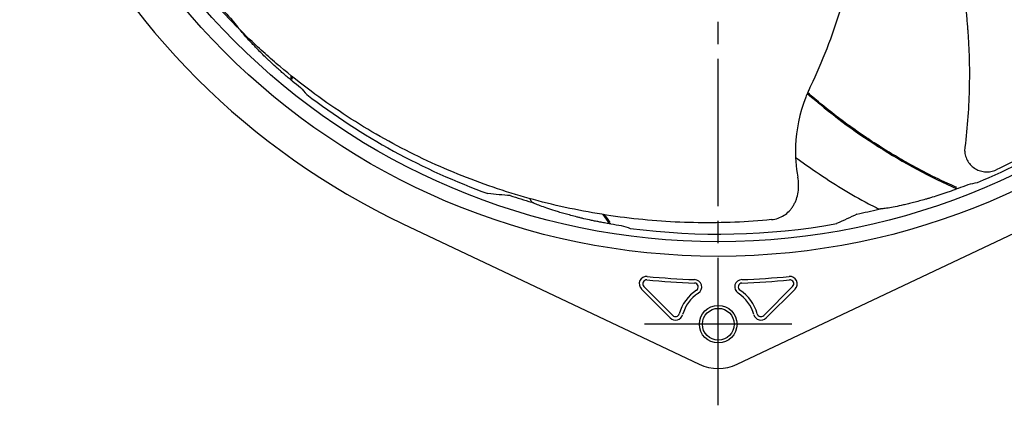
# Model space of a CAD drawing. Header units: millimetres. Extents: x 0 to 841, y 0 to 594.
# Tile 7 of 11: x 526 to 659, y 204 to 257. Entities that reach past the tile are written whole.
import ezdxf

# ---------------------------------------------------------------- set-up
doc = ezdxf.new("R2010")
doc.units = ezdxf.units.MM
doc.linetypes.add('CENTER', pattern=[27, 20, -2, 3, -2])

msp = doc.modelspace()

# ---------------------------------------------------------------- linework, layer by layer
at = {"color": 7, "linetype": 'CENTER'}
for p, q in [((620.5, 204.5), (620.5, 434.5)), ((630.5, 215.5), (610.5, 215.5))]:
    msp.add_line(p, q, dxfattribs=at)
at = {"color": 7}
for p, q in [((577.71, 229.12), (617.93, 210.08)), ((623.07, 210.08), (663.29, 229.12)), ((614.33, 216.68), (610.41, 220.6)), ((630.59, 220.6), (626.67, 216.68)), ((614, 216.35), (610.07, 220.27)), ((630.93, 220.27), (627, 216.35))]:
    msp.add_line(p, q, dxfattribs=at)
for centre, radius in [((620.5, 319.5), 94.8), ((620.5, 319.5), 92.82), ((620.5, 215.5), 2.55), ((620.5, 215.5), 2.15)]:
    msp.add_circle(centre, radius, dxfattribs=at)
for centre, radius, start, end in [((620.5, 319.5), 100, 205.3317, 244.6683), ((620.5, 319.5), 91.04, 221.9338, 223.8475), ((620.5, 319.5), 91.78, 292.532, 310.0866), ((620.5, 319.5), 91.56, 230.8484, 231.7398), ((620.5, 319.5), 91.78, 232.532, 250.0866), ((620.5, 319.5), 91.56, 290.8484, 291.7398), ((620.5, 319.5), 91.04, 251.9338, 253.8475), ((620.5, 319.5), 91.04, 281.9338, 283.8475), ((620.5, 319.5), 91.56, 260.8484, 261.7398), ((620.5, 319.5), 91.78, 262.532, 280.0866), ((610.78, 220.98), 1, 84.3649, 225), ((620.5, 319.5), 98, 264.3649, 268.1271), ((620.5, 319.5), 98, 271.8729, 275.6351), ((630.22, 220.98), 1, 315, 95.6351), ((610.78, 220.98), 0.528, 84.3649, 225), ((620.5, 319.5), 98.47, 264.3649, 268.1271), ((617.26, 220.55), 0.528, 302.6324, 88.1271), ((617.26, 220.55), 1, 302.6324, 88.1271), ((623.74, 220.55), 1, 91.8729, 237.3676), ((623.74, 220.55), 0.528, 91.8729, 237.3676), ((620.5, 319.5), 98.47, 271.8729, 275.6351), ((630.22, 220.98), 0.528, 315, 95.6351), ((620.5, 215.5), 5.47, 122.6324, 165), ((620.5, 215.5), 5, 122.6324, 165), ((620.5, 215.5), 5, 15, 57.3676), ((620.5, 215.5), 5.47, 15, 57.3676), ((614.7, 217.05), 1, 225, 345), ((614.7, 217.05), 0.528, 225, 345), ((626.3, 217.05), 1, 195, 315), ((626.3, 217.05), 0.528, 195, 315), ((620.5, 215.5), 6, 244.6683, 295.3317)]:
    msp.add_arc(centre, radius, start, end, dxfattribs=at)
for points, knots in [([(708.16, 298.63), (707.8, 297), (707.4, 295.39), (706.51, 292.19), (706.01, 290.6), (704.94, 287.45), (704.36, 285.89), (703.12, 282.8), (702.45, 281.26), (701.03, 278.24), (700.27, 276.74), (698.68, 273.78), (697.84, 272.32), (696.07, 269.45), (695.15, 268.03), (693.21, 265.25), (692.2, 263.87), (690.09, 261.19), (689, 259.87), (686.72, 257.28), (685.54, 256.01), (681.88, 252.31), (679.29, 249.97), (675.15, 246.66), (673.73, 245.59), (670.83, 243.54), (669.34, 242.55), (667.05, 241.13), (666.27, 240.66), (664.7, 239.76), (663.91, 239.31), (661.51, 238.02), (659.87, 237.2), (658.2, 236.43)], [0, 0, 0, 0, 0.0625, 0.0625, 0.125, 0.125, 0.1875, 0.1875, 0.25, 0.25, 0.3125, 0.3125, 0.375, 0.375, 0.4375, 0.4375, 0.5, 0.5, 0.5625, 0.5625, 0.625, 0.625, 0.75, 0.75, 0.8125, 0.8125, 0.875, 0.875, 0.90625, 0.90625, 0.9375, 0.9375, 1, 1, 1, 1]), ([(653.95, 238.98), (654.32, 241.76), (654.72, 246.98), (654.61, 252.39), (654.41, 255.27), (654.37, 255.81), (654.06, 259.55), (653.19, 265.23), (650.78, 274.43), (648.63, 280.01), (646.97, 283.52)], [0.0899767, 0.0899767, 0.0899767, 0.0899767, 0.25, 0.390625, 0.40625, 0.4182344, 0.421875, 0.625, 0.75, 0.9862919, 0.9862919, 0.9862919, 0.9862919]), ([(640.13, 277.53), (640.04, 273.37), (639.32, 266.76), (636.82, 256.7), (634.56, 250.99), (632.89, 247.48), (632.66, 246.98), (631.55, 244.29), (630.79, 240.34), (631.05, 236.83), (631.3, 235.45)], [0.0430792, 0.0430792, 0.0430792, 0.0430792, 0.25, 0.375, 0.578125, 0.5817656, 0.59375, 0.609375, 0.75, 0.8461224, 0.8461224, 0.8461224, 0.8461224]), ([(627.74, 229.68), (626.08, 229.52), (624.42, 229.4), (621.1, 229.26), (619.44, 229.24), (616.11, 229.29), (614.45, 229.35), (611.12, 229.58), (609.46, 229.75), (606.14, 230.16), (604.49, 230.42), (601.18, 231.02), (599.53, 231.37), (596.25, 232.16), (594.62, 232.6), (591.37, 233.58), (589.75, 234.12), (586.55, 235.29), (584.95, 235.93), (581.79, 237.29), (580.22, 238.02), (575.57, 240.36), (572.54, 242.1), (568.11, 245.02), (566.66, 246.04), (563.81, 248.16), (562.41, 249.27), (560.35, 251.01), (559.67, 251.61), (558.32, 252.82), (557.65, 253.43), (555.68, 255.32), (554.39, 256.62), (553.14, 257.97)], [0, 0, 0, 0, 0.0625, 0.0625, 0.125, 0.125, 0.1875, 0.1875, 0.25, 0.25, 0.3125, 0.3125, 0.375, 0.375, 0.4375, 0.4375, 0.5, 0.5, 0.5625, 0.5625, 0.625, 0.625, 0.75, 0.75, 0.8125, 0.8125, 0.875, 0.875, 0.90625, 0.90625, 0.9375, 0.9375, 1, 1, 1, 1]), ([(562.52, 248.61), (562.45, 248.68), (562.36, 248.75), (562.18, 248.89), (562.09, 248.97), (561.84, 249.18), (561.68, 249.32), (561.37, 249.59), (561.22, 249.72), (560.93, 249.97), (560.79, 250.1), (560.38, 250.47), (560.12, 250.71), (559.74, 251.06), (559.62, 251.17), (559.39, 251.39), (559.28, 251.5), (558.74, 252.02), (558.35, 252.41), (557.8, 252.97), (557.63, 253.15), (557.31, 253.49), (557.16, 253.65), (556.43, 254.44), (555.97, 254.97), (555.43, 255.63), (555.28, 255.83), (555.09, 256.08), (555.03, 256.16), (554.95, 256.27), (554.93, 256.3), (554.88, 256.37), (554.86, 256.41), (554.84, 256.43)], [0, 0, 0, 0, 0.015625, 0.015625, 0.03125, 0.03125, 0.0625, 0.0625, 0.09375, 0.09375, 0.125, 0.125, 0.1875, 0.1875, 0.21875, 0.21875, 0.25, 0.25, 0.375, 0.375, 0.4375, 0.4375, 0.5, 0.5, 0.75, 0.75, 0.875, 0.875, 0.9375, 0.9375, 0.96875, 0.96875, 1, 1, 1, 1]), ([(562.69, 248.5), (562.7, 248.49), (562.69, 248.49), (562.64, 248.53), (562.59, 248.56), (562.52, 248.61)], [0, 0, 0, 0, 0.5, 0.5, 1, 1, 1, 1]), ([(652.9, 234.05), (652.45, 234.24), (650.9, 234.9), (648.49, 236.11), (645.79, 237.57), (643.57, 238.88), (641.79, 240.01), (640.21, 241.06), (638.57, 242.19), (636.67, 243.6), (634.64, 245.19), (633.27, 246.34), (632.63, 246.9)], [0, 0, 0, 0, 0.03011, 0.103089, 0.1659168, 0.218688, 0.2614612, 0.2954516, 0.3351836, 0.383658, 0.4408827, 0.4934307, 0.4934307, 0.4934307, 0.4934307]), ([(631, 238.11), (631.92, 237.45), (635.13, 235.21), (638.86, 232.83), (641.81, 231.38), (642.26, 231.16)], [0.8069095, 0.8069095, 0.8069095, 0.8069095, 0.8563554, 0.9778694, 1, 1, 1, 1]), ([(653.95, 238.98), (653.96, 238.93), (653.96, 238.87), (653.97, 238.75), (653.98, 238.69), (654.01, 238.51), (654.04, 238.39), (654.15, 238.04), (654.25, 237.81), (654.51, 237.39), (654.66, 237.19), (655.01, 236.85), (655.21, 236.7), (655.63, 236.45), (655.85, 236.35), (656.32, 236.21), (656.56, 236.17), (657.04, 236.14), (657.28, 236.16), (657.75, 236.25), (657.98, 236.32), (658.2, 236.43)], [0, 0, 0, 0, 0.03125, 0.03125, 0.0625, 0.0625, 0.125, 0.125, 0.25, 0.25, 0.375, 0.375, 0.5, 0.5, 0.625, 0.625, 0.75, 0.75, 0.875, 0.875, 1, 1, 1, 1]), ([(627.74, 229.68), (628.04, 229.71), (628.33, 229.77), (628.9, 229.97), (629.18, 230.1), (629.68, 230.43), (629.92, 230.62), (630.24, 230.96), (630.34, 231.08), (630.53, 231.32), (630.7, 231.58), (630.85, 231.86), (630.99, 232.15), (631.05, 232.3), (631.21, 232.76), (631.29, 233.08), (631.39, 233.74), (631.41, 234.08), (631.4, 234.77), (631.36, 235.11), (631.3, 235.45)], [0, 0, 0, 0, 0.125, 0.125, 0.25, 0.25, 0.375, 0.375, 0.4375, 0.4375, 0.5, 0.5625, 0.5625, 0.625, 0.625, 0.75, 0.75, 0.875, 0.875, 1, 1, 1, 1]), ([(652.9, 233.85), (652.81, 233.81), (652.7, 233.77), (652.49, 233.69), (652.38, 233.65), (652.07, 233.54), (651.87, 233.47), (651.48, 233.33), (651.29, 233.27), (650.93, 233.15), (650.75, 233.09), (650.22, 232.92), (649.88, 232.81), (649.39, 232.66), (649.23, 232.61), (648.93, 232.52), (648.78, 232.48), (648.06, 232.28), (647.52, 232.13), (646.77, 231.94), (646.53, 231.88), (646.07, 231.77), (645.85, 231.72), (644.81, 231.48), (644.12, 231.35), (643.28, 231.21), (643.03, 231.18), (642.72, 231.14), (642.62, 231.13), (642.49, 231.12), (642.44, 231.11), (642.36, 231.11), (642.32, 231.1), (642.29, 231.1)], [0, 0, 0, 0, 0.015625, 0.015625, 0.03125, 0.03125, 0.0625, 0.0625, 0.09375, 0.09375, 0.125, 0.125, 0.1875, 0.1875, 0.21875, 0.21875, 0.25, 0.25, 0.375, 0.375, 0.4375, 0.4375, 0.5, 0.5, 0.75, 0.75, 0.875, 0.875, 0.9375, 0.9375, 0.96875, 0.96875, 1, 1, 1, 1]), ([(653.09, 233.93), (653.09, 233.93), (653.09, 233.93), (653.03, 233.9), (652.98, 233.88), (652.9, 233.85)], [0, 0, 0, 0, 0.5, 0.5, 1, 1, 1, 1]), ([(605.73, 229.12), (605.64, 229.14), (605.52, 229.15), (605.3, 229.19), (605.18, 229.21), (604.86, 229.27), (604.65, 229.31), (604.25, 229.39), (604.05, 229.43), (603.67, 229.5), (603.49, 229.54), (602.95, 229.66), (602.6, 229.73), (602.1, 229.85), (601.94, 229.89), (601.63, 229.96), (601.49, 230), (600.76, 230.18), (600.22, 230.33), (599.47, 230.54), (599.23, 230.6), (598.78, 230.74), (598.57, 230.8), (597.55, 231.12), (596.88, 231.35), (596.08, 231.65), (595.85, 231.74), (595.56, 231.87), (595.47, 231.91), (595.35, 231.97), (595.31, 231.98), (595.24, 232.02), (595.2, 232.04), (595.17, 232.05)], [0, 0, 0, 0, 0.015625, 0.015625, 0.03125, 0.03125, 0.0625, 0.0625, 0.09375, 0.09375, 0.125, 0.125, 0.1875, 0.1875, 0.21875, 0.21875, 0.25, 0.25, 0.375, 0.375, 0.4375, 0.4375, 0.5, 0.5, 0.75, 0.75, 0.875, 0.875, 0.9375, 0.9375, 0.96875, 0.96875, 1, 1, 1, 1]), ([(605.94, 229.11), (605.94, 229.1), (605.94, 229.1), (605.88, 229.1), (605.82, 229.11), (605.73, 229.12)], [0, 0, 0, 0, 0.5, 0.5, 1, 1, 1, 1])]:
    msp.add_open_spline(points, degree=3, knots=knots, dxfattribs=at)
for points in [[(562.46, 249.26), (562.48, 249.04), (562.5, 248.83), (562.52, 248.61)], [(562.71, 248.72), (562.7, 248.84), (562.68, 248.96), (562.67, 249.08)], [(563.8, 247.61), (564.09, 247.29), (564.38, 246.97), (564.67, 246.65)], [(632.59, 246.8), (638.65, 241.51), (645.48, 237.14), (652.9, 233.85)], [(654.41, 234.45), (654.83, 234.54), (655.25, 234.63), (655.67, 234.73)], [(592.27, 232.95), (591.27, 233.01), (590.26, 233.1), (589.24, 233.21)], [(594.89, 232.54), (594.98, 232.4), (595.08, 232.26), (595.18, 232.11)], [(604.84, 230.38), (605.13, 229.96), (605.43, 229.54), (605.73, 229.12)], [(605.85, 229.31), (605.59, 229.65), (605.34, 229.99), (605.08, 230.34)], [(639.33, 230.43), (638.43, 229.98), (637.51, 229.56), (636.57, 229.14)], [(607.35, 228.89), (607.75, 228.76), (608.16, 228.63), (608.57, 228.5)]]:
    msp.add_open_spline(points, degree=3, dxfattribs=at)

doc.saveas('drawing.dxf')
